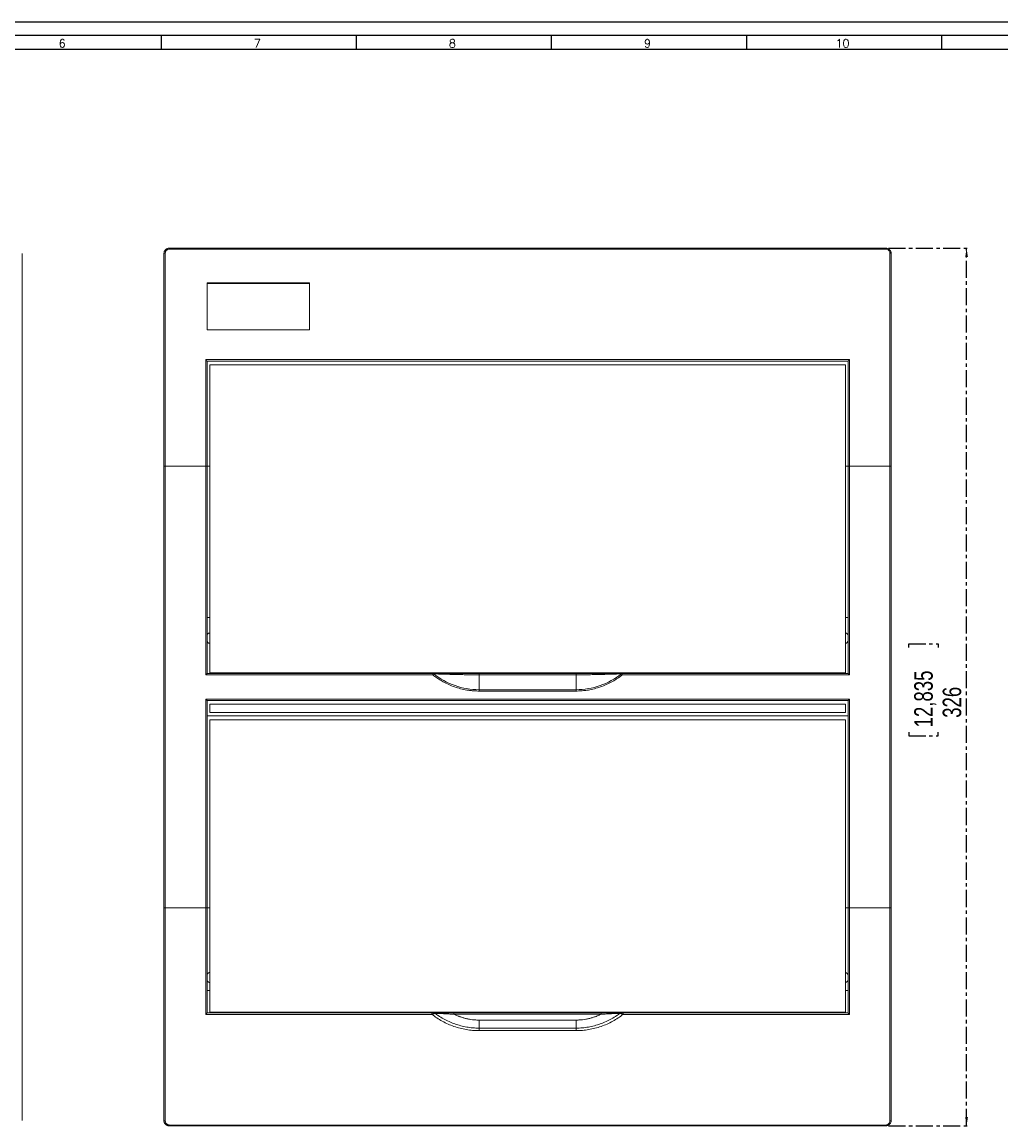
# Model space of a CAD drawing. Header units: millimetres. Extents: x 0 to 1189, y 0 to 841.
# Tile 5 of 8: x 408 to 771, y 431 to 841. Entities that reach past the tile are written whole.
import ezdxf

# ---------------------------------------------------------------- set-up
doc = ezdxf.new("R2010")
doc.units = ezdxf.units.MM
doc.linetypes.add('CENTER', pattern=[10.16, 6.35, -1.27, 1.27, -1.27])
doc.layers.add('CENTRO', color=7, linetype='CENTER')
doc.layers.add('FORMATO', color=7, linetype='Continuous')
doc.styles.add('SLDTEXTSTYLE0', font='ROMANS')
doc.styles.add('SLDTEXTSTYLE3', font='TXT', dxfattribs={"width": 0.75})
doc.dimstyles.new('SLDDIMSTYLE0', dxfattribs={"dimtxt": 6.879167, "dimasz": 3.302, "dimexe": 0, "dimexo": 0.0625, "dimgap": 1.719792, "dimtad": 1, "dimdec": 1, "dimrnd": 1e-09, "dimzin": 12, "dimdsep": 46, "dimtxsty": 'SLDTEXTSTYLE3', "dimsah": 1, "dimcen": 0.09, "dimadec": 0, "dimazin": 3, "dimtfac": 1, "dimtdec": 1, "dimtofl": 0, "dimtmove": 0, "dimatfit": 3, "dimfxl": 1, "dimfrac": 2, "dimtolj": 1, "dimtzin": 12, "dimarcsym": 0})

# ---------------------------------------------------------------- blocks, each defined once
blk = doc.blocks.new('_D')
at = {"layer": 'CENTRO'}
for p, q in [((729.61, 757.03), (759.62, 757.03)), ((758.62, 431.03), (758.62, 757.03)), ((737.12, 608.74), (737.12, 610.13)), ((737.12, 610.13), (748.05, 610.13)), ((748.05, 610.13), (748.05, 608.74)), ((737.12, 577.3), (737.12, 575.91)), ((737.12, 575.91), (748.05, 575.91)), ((748.05, 575.91), (748.05, 577.3)), ((729.61, 431.03), (759.62, 431.03))]:
    blk.add_line(p, q, dxfattribs=at)
for points in [[(758.62, 757.03), (758.11, 753.73), (759.12, 753.73)], [(758.62, 431.03), (759.12, 434.34), (758.11, 434.34)]]:
    blk.add_solid(points, dxfattribs=at)
at = {"layer": 'CENTRO', "char_height": 6.879, "attachment_point": 1, "rotation": 90, "style": 'SLDTEXTSTYLE3'}
for s, insert in [('12,835', (739.18, 579.05, -29.12)), ('326', (749.75, 582.61, -29.12))]:
    blk.add_mtext(s, dxfattribs=dict(at, insert=insert))

msp = doc.modelspace()

# ---------------------------------------------------------------- linework, layer by layer
at = {"color": 7, "linetype": 'Continuous', "lineweight": 15}
for p, q in [((407.95, 755.03), (407.95, 433.03)), ((461.11, 676.03), (461.11, 755.2)), ((462.61, 756.7), (462.61, 757.03)), ((462.61, 757.03), (728.61, 757.03)), ((462.61, 756.7), (728.61, 756.7)), ((728.61, 757.03), (728.61, 756.7)), ((730.11, 755.2), (730.11, 676.03)), ((514.61, 744.1), (476.61, 744.1)), ((476.61, 744.1), (476.61, 726.66)), ((514.61, 743.96), (476.61, 743.96)), ((476.61, 726.66), (514.61, 726.66)), ((715.11, 715.62), (476.11, 715.62)), ((714.61, 715.04), (476.61, 715.04)), ((477.61, 599.26), (477.61, 713.72)), ((713.61, 713.72), (477.61, 713.72)), ((713.61, 713.72), (713.61, 599.26)), ((460.61, 676.03), (461.11, 676.03)), ((460.61, 512.03), (460.61, 676.03)), ((461.11, 676.03), (461.11, 512.03)), ((476.11, 676.03), (461.11, 676.03)), ((476.11, 598.53), (476.11, 676.03)), ((476.11, 676.03), (476.61, 676.03)), ((476.61, 619.85), (476.61, 676.03)), ((477.61, 676.03), (476.61, 676.03)), ((714.61, 676.03), (713.61, 676.03)), ((714.61, 676.03), (715.11, 676.03)), ((714.61, 676.03), (714.61, 619.85)), ((715.11, 676.03), (715.11, 598.53)), ((730.11, 676.03), (715.11, 676.03)), ((730.11, 512.03), (730.11, 676.03)), ((730.11, 676.03), (730.61, 676.03)), ((730.61, 676.03), (730.61, 512.03)), ((476.61, 599.03), (476.61, 619.85)), ((477.61, 619.85), (476.61, 619.85)), ((714.61, 619.85), (713.61, 619.85)), ((714.61, 619.85), (714.61, 599.03)), ((476.11, 598.53), (476.61, 599.03)), ((560.47, 599.03), (476.61, 599.03)), ((713.61, 599.26), (477.61, 599.26)), ((477.61, 599.05), (477.61, 599.26)), ((550.11, 599.05), (477.61, 599.05)), ((641.11, 599.18), (550.11, 599.18)), ((550.11, 599.18), (550.11, 599.05)), ((550.11, 599.05), (551.5, 599.18)), ((560.47, 599.03), (560.47, 598.53)), ((577.61, 598.57), (577.61, 599.03)), ((613.61, 599.03), (577.61, 599.03)), ((577.61, 598.57), (577.61, 593.05)), ((613.61, 598.57), (577.61, 598.57)), ((613.61, 599.03), (613.61, 598.57)), ((613.61, 593.05), (613.61, 598.57)), ((714.61, 599.03), (630.76, 599.03)), ((630.76, 598.53), (630.76, 599.03)), ((639.59, 599.18), (641.11, 599.05)), ((641.11, 599.05), (641.11, 599.18)), ((713.61, 599.05), (641.11, 599.05)), ((713.61, 599.26), (713.61, 599.05)), ((715.11, 598.53), (714.61, 599.03)), ((560.47, 598.53), (476.11, 598.53)), ((715.11, 598.53), (630.76, 598.53)), ((577.61, 592.55), (577.61, 593.05)), ((577.61, 593.05), (613.61, 593.05)), ((613.61, 592.55), (577.61, 592.55)), ((613.61, 593.05), (613.61, 592.55)), ((476.11, 589.53), (715.11, 589.53)), ((476.11, 512.03), (476.11, 589.53)), ((476.11, 589.53), (476.61, 589.03)), ((476.61, 589.03), (476.61, 583.4)), ((714.61, 589.03), (476.61, 589.03)), ((713.61, 587.72), (477.61, 587.72)), ((477.61, 584.61), (477.61, 587.72)), ((713.61, 587.72), (713.61, 584.61)), ((714.61, 589.03), (715.11, 589.53)), ((714.61, 583.4), (714.61, 589.03)), ((715.11, 589.53), (715.11, 512.03)), ((476.61, 583.4), (476.61, 512.03)), ((714.61, 583.4), (476.61, 583.4)), ((713.61, 584.61), (477.61, 584.61)), ((714.61, 512.03), (714.61, 583.4)), ((477.61, 473.26), (477.61, 581.82)), ((477.61, 581.82), (713.61, 581.82)), ((713.61, 581.82), (713.61, 473.26)), ((461.11, 512.03), (460.61, 512.03)), ((461.11, 512.03), (476.11, 512.03)), ((461.11, 432.87), (461.11, 512.03)), ((476.61, 512.03), (476.11, 512.03)), ((477.61, 512.03), (476.61, 512.03)), ((714.61, 512.03), (713.61, 512.03)), ((715.11, 512.03), (714.61, 512.03)), ((715.11, 472.45), (715.11, 512.03)), ((715.11, 512.03), (730.11, 512.03)), ((730.11, 512.03), (730.11, 432.87)), ((730.61, 512.03), (730.11, 512.03)), ((476.61, 486.93), (476.61, 485.38)), ((714.61, 485.38), (714.61, 486.93)), ((477.61, 481.33), (476.61, 481.33)), ((714.61, 481.33), (713.61, 481.33)), ((476.11, 472.45), (560.12, 472.45)), ((560.12, 473.03), (476.61, 473.03)), ((713.61, 473.26), (477.61, 473.26)), ((477.61, 473.03), (477.61, 473.26)), ((641.11, 473.18), (550.11, 473.18)), ((550.11, 473.18), (550.11, 473.03)), ((550.35, 473.03), (552.07, 473.18)), ((560.12, 472.53), (560.12, 472.45)), ((568.27, 472.53), (568.27, 473.03)), ((622.96, 473.03), (568.27, 473.03)), ((622.96, 472.53), (568.27, 472.53)), ((622.96, 473.03), (622.96, 472.53)), ((631.11, 472.53), (631.11, 473.03)), ((631.11, 473.03), (714.61, 473.03)), ((631.11, 472.45), (715.11, 472.45)), ((639.35, 473.18), (640.88, 473.03)), ((641.11, 473.03), (641.11, 473.18)), ((713.61, 473.26), (713.61, 473.03)), ((577.61, 470.35), (577.61, 467.37)), ((577.61, 470.35), (613.61, 470.35)), ((577.61, 467.37), (613.61, 467.37)), ((613.61, 467.37), (613.61, 470.35)), ((577.61, 466.43), (613.61, 466.43)), ((728.61, 431.37), (462.61, 431.37)), ((462.61, 431.03), (462.61, 431.37)), ((728.61, 431.03), (462.61, 431.03)), ((728.61, 431.37), (728.61, 431.03))]:
    msp.add_line(p, q, dxfattribs=at)
at = {"color": 7, "linetype": 'Continuous', "lineweight": 15, "flags": 128}
for points in [[(460.61, 755.03), (460.62, 755.07), (460.65, 755.1), (460.7, 755.13), (460.76, 755.15), (460.84, 755.17), (460.92, 755.19), (461.02, 755.19), (461.11, 755.2)], [(514.61, 726.66), (514.61, 728.85), (514.61, 731.05), (514.61, 733.23), (514.61, 735.42), (514.61, 737.6), (514.61, 739.77), (514.61, 741.94), (514.61, 744.1)], [(476.11, 715.62), (476.11, 710.71), (476.11, 705.78), (476.11, 700.84), (476.11, 695.89), (476.11, 690.94), (476.11, 685.97), (476.11, 681), (476.11, 676.03)], [(715.11, 676.03), (715.11, 681), (715.11, 685.97), (715.11, 690.94), (715.11, 695.89), (715.11, 700.84), (715.11, 705.78), (715.11, 710.71), (715.11, 715.62)], [(476.11, 512.03), (476.11, 507.06), (476.11, 502.1), (476.11, 497.13), (476.11, 492.18), (476.11, 487.23), (476.11, 482.29), (476.11, 477.36), (476.11, 472.45)], [(560.12, 473.03), (560.12, 473.02), (560.12, 473), (560.12, 472.95), (560.12, 472.89), (560.12, 472.81), (560.12, 472.73), (560.12, 472.63), (560.12, 472.53)]]:
    msp.add_lwpolyline(points, dxfattribs=at)
at = {"color": 7, "linetype": 'Continuous', "lineweight": 15}
for centre, radius, start, end in [((477.61, 613.1), 1, 90, 180), ((477.61, 611.3), 1, 180, 270), ((713.61, 613.1), 1, 0, 90), ((713.61, 611.3), 1, 270, 0), ((560.47, 598.54), 0.494, 51.0759, 89.975), ((577.61, 620.12), 27.07, 231.5383, 270), ((613.61, 620.12), 27.07, 270, 308.4617), ((560.95, 472.68), 0.352, 33.3261, 87.9239)]:
    msp.add_arc(centre, radius, start, end, dxfattribs=at)
for points, knots in [([(460.61, 755.03), (460.61, 755.29), (460.66, 755.54), (460.81, 755.9), (460.87, 756.01), (461.01, 756.23), (461.09, 756.33), (461.27, 756.52), (461.37, 756.61), (461.59, 756.76), (461.71, 756.82), (462.07, 756.98), (462.34, 757.03), (462.61, 757.03)], [0, 0, 0, 0, 0.25, 0.25, 0.375, 0.375, 0.5, 0.5, 0.625, 0.625, 0.75, 0.75, 1, 1, 1, 1]), ([(460.61, 676.03), (460.61, 676.55), (460.61, 677.58), (460.61, 679.13), (460.61, 680.68), (460.61, 682.23), (460.61, 683.77), (460.61, 685.32), (460.61, 686.87), (460.61, 688.41), (460.61, 689.96), (460.61, 691.5), (460.61, 693.05), (460.61, 694.59), (460.61, 698.96), (460.61, 706.15), (460.61, 716.1), (460.61, 725.99), (460.61, 733.46), (460.61, 738.55), (460.61, 741.33), (460.61, 744.09), (460.61, 746.84), (460.61, 749.58), (460.61, 752.31), (460.61, 754.13), (460.61, 755.03)], [0, 0, 0, 0, 0.019241, 0.038477, 0.057709, 0.076939, 0.096167, 0.115393, 0.134619, 0.153845, 0.173073, 0.192302, 0.211534, 0.230769, 0.250009, 0.375002, 0.500001, 0.624993, 0.749992, 0.785718, 0.821431, 0.857138, 0.892844, 0.928552, 0.964269, 1, 1, 1, 1]), ([(462.61, 756.7), (462.41, 756.7), (462.21, 756.66), (461.93, 756.54), (461.84, 756.49), (461.68, 756.38), (461.61, 756.32), (461.47, 756.17), (461.41, 756.1), (461.3, 755.93), (461.26, 755.85), (461.15, 755.58), (461.11, 755.39), (461.11, 755.2)], [0, 0, 0, 0, 0.25, 0.25, 0.375, 0.375, 0.5, 0.5, 0.625, 0.625, 0.75, 0.75, 1, 1, 1, 1]), ([(728.61, 757.03), (728.75, 757.03), (728.88, 757.02), (729.15, 756.97), (729.28, 756.93), (729.52, 756.82), (729.64, 756.76), (729.86, 756.61), (729.96, 756.52), (730.23, 756.24), (730.37, 756.02), (730.52, 755.66), (730.55, 755.54), (730.6, 755.29), (730.61, 755.16), (730.61, 755.03)], [0, 0, 0, 0, 0.125, 0.125, 0.25, 0.25, 0.375, 0.375, 0.5, 0.5, 0.75, 0.75, 0.875, 0.875, 1, 1, 1, 1]), ([(730.11, 755.2), (730.11, 755.39), (730.08, 755.58), (729.93, 755.94), (729.83, 756.11), (729.55, 756.39), (729.39, 756.5), (729.11, 756.62), (729.01, 756.65), (728.82, 756.69), (728.72, 756.7), (728.61, 756.7)], [0, 0, 0, 0, 0.25, 0.25, 0.5, 0.5, 0.75, 0.75, 0.875, 0.875, 1, 1, 1, 1]), ([(730.11, 755.2), (730.17, 755.2), (730.24, 755.19), (730.36, 755.18), (730.42, 755.17), (730.52, 755.13), (730.55, 755.11), (730.6, 755.07), (730.61, 755.05), (730.61, 755.03)], [0, 0, 0, 0, 0.25, 0.25, 0.5, 0.5, 0.75, 0.75, 1, 1, 1, 1]), ([(730.61, 755.03), (730.61, 754.55), (730.61, 753.57), (730.61, 752.1), (730.61, 750.63), (730.61, 749.16), (730.61, 747.68), (730.61, 746.2), (730.61, 744.72), (730.61, 743.24), (730.61, 741.75), (730.61, 740.26), (730.61, 738.77), (730.61, 737.27), (730.61, 733.03), (730.61, 725.99), (730.61, 716.1), (730.61, 706.15), (730.61, 698.52), (730.61, 693.27), (730.61, 690.4), (730.61, 687.53), (730.61, 684.66), (730.61, 681.78), (730.61, 678.91), (730.61, 676.99), (730.61, 676.03)], [0, 0, 0, 0, 0.019241, 0.038477, 0.057709, 0.076939, 0.096167, 0.115393, 0.134619, 0.153845, 0.173073, 0.192302, 0.211534, 0.230769, 0.250009, 0.375002, 0.500001, 0.624993, 0.749992, 0.785718, 0.821432, 0.857139, 0.892844, 0.928553, 0.96427, 1, 1, 1, 1]), ([(476.2, 715.53), (476.18, 715.55), (476.15, 715.58), (476.13, 715.6), (476.11, 715.62)], [0, 0, 0, 0, 0.540122, 1, 1, 1, 1]), ([(476.61, 715.04), (476.61, 715.05), (476.6, 715.08), (476.55, 715.15), (476.51, 715.19), (476.39, 715.33), (476.29, 715.43), (476.2, 715.53)], [0, 0, 0, 0, 0.25, 0.25, 0.5, 0.5, 1, 1, 1, 1]), ([(476.61, 715.04), (476.61, 708.6), (476.61, 702.11), (476.61, 689.09), (476.61, 682.56), (476.61, 676.03)], [0, 0, 0, 0, 0.5, 0.5, 1, 1, 1, 1]), ([(715.03, 715.53), (714.93, 715.43), (714.84, 715.33), (714.72, 715.19), (714.68, 715.15), (714.63, 715.08), (714.61, 715.05), (714.61, 715.04)], [0, 0, 0, 0, 0.5, 0.5, 0.75, 0.75, 1, 1, 1, 1]), ([(714.61, 676.03), (714.61, 682.56), (714.61, 689.09), (714.61, 702.11), (714.61, 708.6), (714.61, 715.04)], [0, 0, 0, 0, 0.5, 0.5, 1, 1, 1, 1]), ([(715.11, 715.62), (715.1, 715.6), (715.07, 715.58), (715.05, 715.55), (715.03, 715.53)], [0, 0, 0, 0, 0.459878, 1, 1, 1, 1]), ([(560.47, 599.03), (560.49, 599.03), (560.54, 599.03), (560.65, 599.03), (560.72, 599.03), (560.96, 599.03), (561.18, 599.03), (561.68, 599.03), (561.96, 599.03), (562.59, 599.03), (562.92, 599.03), (563.62, 599.03), (563.98, 599.03), (564.72, 599.03), (565.11, 599.03), (566.27, 599.03), (567.06, 599.03), (568.66, 599.03), (569.47, 599.03), (571.09, 599.03), (571.91, 599.03), (573.54, 599.03), (574.35, 599.03), (575.98, 599.03), (576.8, 599.03), (577.61, 599.03)], [0, 0, 0, 0, 0.03125, 0.03125, 0.0625, 0.0625, 0.125, 0.125, 0.1875, 0.1875, 0.25, 0.25, 0.3125, 0.3125, 0.375, 0.375, 0.5, 0.5, 0.625, 0.625, 0.75, 0.75, 0.875, 0.875, 1, 1, 1, 1]), ([(560.47, 598.53), (560.5, 598.58), (560.54, 598.63), (560.62, 598.72), (560.65, 598.76), (560.71, 598.84), (560.73, 598.87), (560.77, 598.91), (560.78, 598.92), (560.78, 598.92)], [0, 0, 0, 0, 0.25, 0.25, 0.5, 0.5, 0.75, 0.75, 1, 1, 1, 1]), ([(577.61, 598.57), (576.8, 598.57), (575.99, 598.58), (574.36, 598.59), (573.55, 598.6), (571.93, 598.63), (571.13, 598.64), (569.52, 598.68), (568.72, 598.7), (567.16, 598.74), (566.38, 598.76), (565.26, 598.79), (564.88, 598.8), (564.16, 598.82), (563.81, 598.83), (563.14, 598.85), (562.82, 598.86), (562.22, 598.88), (561.94, 598.89), (561.46, 598.9), (561.25, 598.91), (561.02, 598.92), (560.95, 598.92), (560.84, 598.92), (560.8, 598.92), (560.78, 598.92)], [0, 0, 0, 0, 0.125, 0.125, 0.25, 0.25, 0.375, 0.375, 0.5, 0.5, 0.625, 0.625, 0.6875, 0.6875, 0.75, 0.75, 0.8125, 0.8125, 0.875, 0.875, 0.9375, 0.9375, 0.96875, 0.96875, 1, 1, 1, 1]), ([(613.61, 599.03), (614.42, 599.03), (615.23, 599.03), (616.84, 599.03), (617.65, 599.03), (619.26, 599.03), (620.06, 599.03), (621.66, 599.03), (622.46, 599.03), (624.05, 599.03), (624.83, 599.03), (626, 599.03), (626.39, 599.03), (627.16, 599.03), (627.53, 599.03), (628.24, 599.03), (628.58, 599.03), (629.22, 599.03), (629.51, 599.03), (630.03, 599.03), (630.25, 599.03), (630.51, 599.03), (630.58, 599.03), (630.69, 599.03), (630.73, 599.03), (630.76, 599.03)], [0, 0, 0, 0, 0.125, 0.125, 0.25, 0.25, 0.375, 0.375, 0.5, 0.5, 0.625, 0.625, 0.6875, 0.6875, 0.75, 0.75, 0.8125, 0.8125, 0.875, 0.875, 0.9375, 0.9375, 0.96875, 0.96875, 1, 1, 1, 1]), ([(630.45, 598.92), (630.42, 598.92), (630.38, 598.92), (630.27, 598.92), (630.21, 598.92), (629.96, 598.91), (629.75, 598.9), (629.25, 598.89), (628.97, 598.88), (628.35, 598.86), (628.02, 598.85), (627.34, 598.83), (626.98, 598.82), (626.24, 598.8), (625.86, 598.79), (624.72, 598.76), (623.95, 598.73), (622.4, 598.69), (621.61, 598.67), (620.03, 598.64), (619.24, 598.62), (617.64, 598.6), (616.84, 598.59), (615.23, 598.58), (614.42, 598.57), (613.61, 598.57)], [0, 0, 0, 0, 0.03125, 0.03125, 0.0625, 0.0625, 0.125, 0.125, 0.1875, 0.1875, 0.25, 0.25, 0.3125, 0.3125, 0.375, 0.375, 0.5, 0.5, 0.625, 0.625, 0.75, 0.75, 0.875, 0.875, 1, 1, 1, 1]), ([(630.45, 598.92), (630.45, 598.92), (630.46, 598.91), (630.49, 598.87), (630.52, 598.84), (630.58, 598.76), (630.61, 598.72), (630.69, 598.63), (630.72, 598.58), (630.76, 598.53)], [0, 0, 0, 0, 0.25, 0.25, 0.5, 0.5, 0.75, 0.75, 1, 1, 1, 1]), ([(577.61, 592.55), (577.44, 592.55), (577.1, 592.56), (576.59, 592.57), (576.08, 592.59), (575.57, 592.63), (575.07, 592.67), (574.56, 592.72), (574.05, 592.78), (573.55, 592.85), (572.44, 593.03), (570.76, 593.39), (568.52, 594.06), (566.36, 594.92), (564.69, 595.75), (563.49, 596.44), (562.71, 596.93), (561.94, 597.44), (561.19, 597.97), (560.71, 598.35), (560.47, 598.53)], [0, 0, 0, 0, 0.027632, 0.05523, 0.082804, 0.110363, 0.137916, 0.165473, 0.193044, 0.220638, 0.248265, 0.374119, 0.500004, 0.625859, 0.751743, 0.801436, 0.851053, 0.900649, 0.950279, 1, 1, 1, 1]), ([(630.76, 598.53), (630.62, 598.43), (630.36, 598.22), (629.95, 597.91), (629.53, 597.61), (629.12, 597.32), (628.69, 597.04), (628.26, 596.77), (627.83, 596.5), (627.39, 596.24), (626.41, 595.69), (624.87, 594.92), (622.7, 594.06), (620.47, 593.39), (618.65, 593), (617.28, 592.79), (616.37, 592.69), (615.45, 592.61), (614.53, 592.56), (613.92, 592.56), (613.61, 592.55)], [0, 0, 0, 0, 0.027632, 0.05523, 0.082804, 0.110363, 0.137916, 0.165473, 0.193044, 0.220638, 0.248265, 0.374119, 0.500004, 0.625859, 0.751743, 0.801436, 0.851053, 0.900649, 0.950279, 1, 1, 1, 1]), ([(460.61, 481.33), (460.61, 481.84), (460.61, 482.85), (460.61, 484.38), (460.61, 485.91), (460.61, 487.44), (460.61, 488.98), (460.61, 490.51), (460.61, 492.04), (460.61, 493.58), (460.61, 495.11), (460.61, 497.16), (460.61, 499.72), (460.61, 502.8), (460.61, 505.88), (460.61, 508.95), (460.61, 511.01), (460.61, 512.03)], [0, 0, 0, 0, 0.050014, 0.100019, 0.150018, 0.200013, 0.250005, 0.299997, 0.34999, 0.399988, 0.44999, 0.500001, 0.600009, 0.699996, 0.799979, 0.899975, 1, 1, 1, 1]), ([(730.61, 512.03), (730.61, 511.52), (730.61, 510.49), (730.61, 508.95), (730.61, 507.42), (730.61, 505.88), (730.61, 504.34), (730.61, 502.8), (730.61, 501.26), (730.61, 499.72), (730.61, 498.19), (730.61, 496.14), (730.61, 493.58), (730.61, 490.51), (730.61, 487.44), (730.61, 484.38), (730.61, 482.35), (730.61, 481.33)], [0, 0, 0, 0, 0.050014, 0.100019, 0.150018, 0.200013, 0.250005, 0.299997, 0.34999, 0.399988, 0.44999, 0.500001, 0.600009, 0.699996, 0.799979, 0.899975, 1, 1, 1, 1]), ([(477.61, 487.99), (477.48, 487.99), (477.34, 487.96), (477.09, 487.85), (476.98, 487.77), (476.8, 487.57), (476.73, 487.46), (476.64, 487.2), (476.61, 487.07), (476.61, 486.93)], [0, 0, 0, 0, 0.25, 0.25, 0.5, 0.5, 0.75, 0.75, 1, 1, 1, 1]), ([(714.61, 486.93), (714.61, 487), (714.61, 487.06), (714.59, 487.2), (714.57, 487.26), (714.5, 487.45), (714.43, 487.57), (714.25, 487.77), (714.13, 487.85), (713.89, 487.96), (713.75, 487.99), (713.61, 487.99)], [0, 0, 0, 0, 0.125, 0.125, 0.25, 0.25, 0.5, 0.5, 0.75, 0.75, 1, 1, 1, 1]), ([(476.61, 485.38), (476.61, 485.31), (476.62, 485.25), (476.64, 485.11), (476.66, 485.05), (476.73, 484.86), (476.8, 484.74), (476.98, 484.54), (477.09, 484.46), (477.34, 484.35), (477.48, 484.32), (477.61, 484.32)], [0, 0, 0, 0, 0.125, 0.125, 0.25, 0.25, 0.5, 0.5, 0.75, 0.75, 1, 1, 1, 1]), ([(713.61, 484.32), (713.75, 484.32), (713.89, 484.35), (714.13, 484.46), (714.25, 484.54), (714.43, 484.74), (714.5, 484.85), (714.59, 485.11), (714.61, 485.24), (714.61, 485.38)], [0, 0, 0, 0, 0.25, 0.25, 0.5, 0.5, 0.75, 0.75, 1, 1, 1, 1]), ([(476.11, 472.45), (476.13, 472.46), (476.15, 472.49), (476.18, 472.52), (476.2, 472.53)], [0, 0, 0, 0, 0.459878, 1, 1, 1, 1]), ([(476.2, 472.53), (476.29, 472.63), (476.39, 472.74), (476.51, 472.87), (476.55, 472.92), (476.6, 472.99), (476.61, 473.02), (476.61, 473.03)], [0, 0, 0, 0, 0.5, 0.5, 0.75, 0.75, 1, 1, 1, 1]), ([(560.12, 473.03), (560.28, 473.03), (560.43, 473.03), (560.65, 473.03), (560.72, 473.03), (560.85, 473.03), (560.91, 473.03), (560.96, 473.03)], [0, 0, 0, 0, 0.5, 0.5, 0.75, 0.75, 1, 1, 1, 1]), ([(561.24, 472.88), (561.23, 472.87), (561.2, 472.86), (561.15, 472.84), (561.1, 472.81), (561.02, 472.78), (560.91, 472.74), (560.78, 472.69), (560.62, 472.63), (560.46, 472.57), (560.28, 472.51), (560.17, 472.47), (560.12, 472.45)], [0, 0, 0, 0, 0.058121, 0.119288, 0.183485, 0.250718, 0.366092, 0.500618, 0.596268, 0.750551, 0.884523, 1, 1, 1, 1]), ([(577.61, 466.43), (576.82, 466.43), (576.02, 466.47), (575.24, 466.53), (574.45, 466.6), (573.67, 466.7), (572.89, 466.83), (572.11, 466.96), (571.34, 467.12), (570.58, 467.32), (569.81, 467.51), (569.05, 467.74), (568.3, 468), (567.55, 468.26), (566.81, 468.55), (566.09, 468.87), (565.37, 469.19), (564.66, 469.54), (563.97, 469.92), (563.28, 470.29), (562.61, 470.7), (561.95, 471.13), (561.33, 471.55), (560.72, 471.99), (560.12, 472.45)], [0.00768727, 0.00768727, 0.00768727, 0.00768727, 0.01006072, 0.01006072, 0.01006072, 0.01243418, 0.01243418, 0.01243418, 0.01480763, 0.01480763, 0.01480763, 0.01718109, 0.01718109, 0.01718109, 0.01955454, 0.01955454, 0.01955454, 0.021928, 0.021928, 0.021928, 0.02430146, 0.02430146, 0.02430146, 0.02656167, 0.02656167, 0.02656167, 0.02656167]), ([(560.96, 473.03), (561.17, 473.03), (561.41, 473.03), (561.93, 473.03), (562.22, 473.03), (562.8, 473.03), (563.1, 473.03), (563.71, 473.03), (564.03, 473.03), (564.99, 473.03), (565.64, 473.03), (566.95, 473.03), (567.61, 473.03), (568.27, 473.03)], [0, 0, 0, 0, 0.125, 0.125, 0.25, 0.25, 0.375, 0.375, 0.5, 0.5, 0.75, 0.75, 1, 1, 1, 1]), ([(561.24, 472.88), (561.64, 472.57), (562.05, 472.28), (562.47, 472), (563.1, 471.58), (563.75, 471.18), (564.42, 470.81), (565.08, 470.44), (565.76, 470.09), (566.46, 469.78), (567.15, 469.47), (567.87, 469.18), (568.59, 468.92), (569.32, 468.66), (570.06, 468.44), (570.8, 468.24), (571.54, 468.05), (572.28, 467.89), (573.04, 467.76), (573.79, 467.63), (574.54, 467.53), (575.31, 467.47), (576.07, 467.4), (576.84, 467.37), (577.61, 467.37)], [0.00768727, 0.00768727, 0.00768727, 0.00768727, 0.00924844, 0.00924844, 0.00924844, 0.0116219, 0.0116219, 0.0116219, 0.01399535, 0.01399535, 0.01399535, 0.01636881, 0.01636881, 0.01636881, 0.01874226, 0.01874226, 0.01874226, 0.02111572, 0.02111572, 0.02111572, 0.02348917, 0.02348917, 0.02348917, 0.02586263, 0.02586263, 0.02586263, 0.02586263]), ([(568.27, 472.53), (567.62, 472.56), (566.98, 472.59), (565.71, 472.65), (565.09, 472.68), (563.85, 472.75), (563.26, 472.77), (562.43, 472.82), (562.16, 472.83), (561.67, 472.85), (561.44, 472.87), (561.24, 472.88)], [0, 0, 0, 0, 0.25, 0.25, 0.5, 0.5, 0.75, 0.75, 0.875, 0.875, 1, 1, 1, 1]), ([(568.27, 472.53), (568.42, 472.46), (568.71, 472.32), (569.16, 472.13), (569.6, 471.94), (570.06, 471.76), (570.74, 471.51), (571.65, 471.21), (572.82, 470.9), (574, 470.66), (575.06, 470.5), (576, 470.41), (576.8, 470.36), (577.34, 470.36), (577.61, 470.35)], [0, 0, 0, 0, 0.0504935, 0.1008241, 0.1510151, 0.20109, 0.2510726, 0.3760091, 0.5003418, 0.6248793, 0.7490008, 0.8327319, 0.9163559, 1, 1, 1, 1]), ([(613.61, 467.37), (614.39, 467.37), (615.16, 467.4), (615.92, 467.47), (616.68, 467.53), (617.44, 467.63), (618.19, 467.76), (618.94, 467.89), (619.69, 468.05), (620.43, 468.24), (621.17, 468.44), (621.91, 468.66), (622.63, 468.92), (623.36, 469.18), (624.07, 469.47), (624.77, 469.78), (625.47, 470.09), (626.15, 470.44), (626.81, 470.81), (627.48, 471.18), (628.12, 471.58), (628.76, 472), (629.17, 472.28), (629.58, 472.57), (629.99, 472.88)], [0.00768729, 0.00768729, 0.00768729, 0.00768729, 0.01006074, 0.01006074, 0.01006074, 0.0124342, 0.0124342, 0.0124342, 0.01480766, 0.01480766, 0.01480766, 0.01718112, 0.01718112, 0.01718112, 0.01955457, 0.01955457, 0.01955457, 0.02192803, 0.02192803, 0.02192803, 0.02430149, 0.02430149, 0.02430149, 0.02586266, 0.02586266, 0.02586266, 0.02586266]), ([(613.61, 470.35), (613.75, 470.35), (614.02, 470.36), (614.42, 470.37), (614.83, 470.39), (615.23, 470.41), (615.63, 470.45), (616.3, 470.52), (617.23, 470.66), (618.41, 470.9), (619.57, 471.21), (620.59, 471.54), (621.48, 471.88), (622.22, 472.19), (622.71, 472.42), (622.96, 472.53)], [0, 0, 0, 0, 0.041818, 0.08362, 0.125425, 0.167246, 0.209101, 0.251004, 0.375108, 0.499742, 0.624007, 0.74899, 0.832298, 0.915931, 1, 1, 1, 1]), ([(631.11, 472.45), (630.51, 471.99), (629.9, 471.55), (629.27, 471.13), (628.62, 470.7), (627.94, 470.29), (627.25, 469.92), (626.56, 469.54), (625.86, 469.19), (625.14, 468.87), (624.42, 468.55), (623.68, 468.26), (622.93, 468), (622.17, 467.74), (621.41, 467.51), (620.65, 467.32), (619.88, 467.12), (619.11, 466.96), (618.34, 466.83), (617.56, 466.7), (616.78, 466.6), (615.99, 466.53), (615.21, 466.47), (614.41, 466.43), (613.61, 466.43)], [0.00768729, 0.00768729, 0.00768729, 0.00768729, 0.0099475, 0.0099475, 0.0099475, 0.01232096, 0.01232096, 0.01232096, 0.01469441, 0.01469441, 0.01469441, 0.01706787, 0.01706787, 0.01706787, 0.01944133, 0.01944133, 0.01944133, 0.02181479, 0.02181479, 0.02181479, 0.02418824, 0.02418824, 0.02418824, 0.0265617, 0.0265617, 0.0265617, 0.0265617]), ([(622.96, 473.03), (623.62, 473.03), (624.28, 473.03), (625.59, 473.03), (626.24, 473.03), (627.2, 473.03), (627.52, 473.03), (628.13, 473.03), (628.43, 473.03), (629.01, 473.03), (629.29, 473.03), (629.82, 473.03), (630.05, 473.03), (630.27, 473.03)], [0, 0, 0, 0, 0.25, 0.25, 0.5, 0.5, 0.625, 0.625, 0.75, 0.75, 0.875, 0.875, 1, 1, 1, 1]), ([(629.99, 472.88), (629.78, 472.87), (629.56, 472.85), (629.06, 472.83), (628.8, 472.82), (627.97, 472.77), (627.37, 472.75), (626.14, 472.68), (625.52, 472.65), (624.25, 472.59), (623.61, 472.56), (622.96, 472.53)], [0, 0, 0, 0, 0.125, 0.125, 0.25, 0.25, 0.5, 0.5, 0.75, 0.75, 1, 1, 1, 1]), ([(630.27, 473.03), (630.22, 473.03), (630.16, 473.02), (630.06, 472.97), (630.02, 472.92), (629.99, 472.88)], [0, 0, 0, 0, 0.5, 0.5, 1, 1, 1, 1]), ([(631.11, 472.45), (631.07, 472.46), (631.01, 472.49), (630.9, 472.53), (630.76, 472.57), (630.62, 472.63), (630.46, 472.69), (630.32, 472.74), (630.18, 472.79), (630.07, 472.84), (630.01, 472.86), (629.99, 472.88)], [0, 0, 0, 0, 0.071708, 0.155272, 0.250858, 0.375292, 0.500386, 0.63486, 0.750345, 0.881164, 1, 1, 1, 1]), ([(630.27, 473.03), (630.37, 473.03), (630.51, 473.03), (630.8, 473.03), (630.95, 473.03), (631.11, 473.03)], [0, 0, 0, 0, 0.5, 0.5, 1, 1, 1, 1]), ([(714.61, 473.03), (714.61, 473.02), (714.63, 472.99), (714.68, 472.92), (714.72, 472.88), (714.84, 472.74), (714.93, 472.63), (715.03, 472.53)], [0, 0, 0, 0, 0.25, 0.25, 0.5, 0.5, 1, 1, 1, 1]), ([(715.03, 472.53), (715.05, 472.52), (715.07, 472.49), (715.1, 472.46), (715.11, 472.45)], [0, 0, 0, 0, 0.540122, 1, 1, 1, 1]), ([(577.61, 467.37), (577.61, 467.31), (577.61, 467.25), (577.61, 467.18), (577.61, 467.1), (577.61, 467.02), (577.61, 466.94), (577.61, 466.86), (577.61, 466.77), (577.61, 466.68), (577.61, 466.66), (577.61, 466.64), (577.61, 466.62)], [0, 0, 0, 0, 0.2515023, 0.2515023, 0.2515023, 0.5030045, 0.5030045, 0.5030045, 0.7545068, 0.7545068, 0.7545068, 0.8115506, 0.8115506, 0.8115506, 0.8115506]), ([(613.61, 466.62), (613.61, 466.64), (613.61, 466.66), (613.61, 466.68), (613.61, 466.77), (613.61, 466.86), (613.61, 466.94), (613.61, 467.02), (613.61, 467.1), (613.61, 467.18), (613.61, 467.25), (613.61, 467.31), (613.61, 467.37)], [0.1884494, 0.1884494, 0.1884494, 0.1884494, 0.245493, 0.245493, 0.245493, 0.4969953, 0.4969953, 0.4969953, 0.7484977, 0.7484977, 0.7484977, 1, 1, 1, 1]), ([(577.61, 466.62), (577.61, 466.6), (577.61, 466.58), (577.61, 466.55), (577.61, 466.53), (577.61, 466.51), (577.61, 466.49), (577.61, 466.47), (577.61, 466.45), (577.61, 466.43)], [0.8115506, 0.8115506, 0.8115506, 0.8115506, 0.8802579, 0.8802579, 0.8802579, 0.9431335, 0.9431335, 0.9431335, 1.0000042, 1.0000042, 1.0000042, 1.0000042]), ([(613.61, 466.43), (613.61, 466.45), (613.61, 466.47), (613.61, 466.49), (613.61, 466.51), (613.61, 466.53), (613.61, 466.55), (613.61, 466.58), (613.61, 466.6), (613.61, 466.62)], [-0.0000032, -0.0000032, -0.0000032, -0.0000032, 0.0568662, 0.0568662, 0.0568662, 0.1197418, 0.1197418, 0.1197418, 0.1884494, 0.1884494, 0.1884494, 0.1884494]), ([(460.61, 433.03), (460.61, 433.52), (460.61, 434.5), (460.61, 435.97), (460.61, 437.44), (460.61, 438.91), (460.61, 440.38), (460.61, 441.86), (460.61, 443.35), (460.61, 444.83), (460.61, 446.32), (460.61, 447.81), (460.61, 449.3), (460.61, 450.8), (460.61, 451.8), (460.61, 452.3)], [0, 0, 0, 0, 0.076958, 0.153899, 0.230825, 0.30774, 0.384647, 0.46155, 0.53845, 0.615353, 0.69226, 0.769175, 0.846101, 0.923042, 1, 1, 1, 1]), ([(730.61, 452.3), (730.61, 451.8), (730.61, 450.8), (730.61, 449.3), (730.61, 447.81), (730.61, 446.32), (730.61, 444.83), (730.61, 443.35), (730.61, 441.86), (730.61, 440.38), (730.61, 438.91), (730.61, 437.44), (730.61, 435.97), (730.61, 434.5), (730.61, 433.52), (730.61, 433.03)], [0, 0, 0, 0, 0.076958, 0.153899, 0.230825, 0.30774, 0.384647, 0.46155, 0.53845, 0.615353, 0.69226, 0.769175, 0.846101, 0.923042, 1, 1, 1, 1]), ([(461.11, 432.87), (461.05, 432.87), (460.99, 432.87), (460.87, 432.89), (460.81, 432.9), (460.71, 432.93), (460.67, 432.95), (460.62, 432.99), (460.61, 433.01), (460.61, 433.03)], [0, 0, 0, 0, 0.25, 0.25, 0.5, 0.5, 0.75, 0.75, 1, 1, 1, 1]), ([(462.61, 431.03), (462.48, 431.03), (462.34, 431.05), (462.08, 431.1), (461.95, 431.14), (461.71, 431.25), (461.59, 431.31), (461.37, 431.46), (461.27, 431.55), (461, 431.83), (460.85, 432.05), (460.71, 432.4), (460.67, 432.53), (460.63, 432.78), (460.61, 432.91), (460.61, 433.03)], [0, 0, 0, 0, 0.125, 0.125, 0.25, 0.25, 0.375, 0.375, 0.5, 0.5, 0.75, 0.75, 0.875, 0.875, 1, 1, 1, 1]), ([(461.11, 432.87), (461.11, 432.68), (461.15, 432.49), (461.29, 432.13), (461.4, 431.96), (461.67, 431.68), (461.84, 431.57), (462.12, 431.45), (462.21, 431.42), (462.41, 431.38), (462.51, 431.37), (462.61, 431.37)], [0, 0, 0, 0, 0.25, 0.25, 0.5, 0.5, 0.75, 0.75, 0.875, 0.875, 1, 1, 1, 1]), ([(730.61, 433.03), (730.61, 432.78), (730.57, 432.53), (730.42, 432.17), (730.36, 432.05), (730.22, 431.84), (730.14, 431.73), (729.96, 431.55), (729.86, 431.46), (729.64, 431.31), (729.52, 431.25), (729.16, 431.09), (728.89, 431.03), (728.61, 431.03)], [0, 0, 0, 0, 0.25, 0.25, 0.375, 0.375, 0.5, 0.5, 0.625, 0.625, 0.75, 0.75, 1, 1, 1, 1]), ([(728.61, 431.37), (728.82, 431.37), (729.02, 431.41), (729.3, 431.53), (729.38, 431.58), (729.55, 431.69), (729.62, 431.75), (729.76, 431.89), (729.82, 431.97), (729.92, 432.13), (729.97, 432.22), (730.08, 432.49), (730.11, 432.68), (730.11, 432.87)], [0, 0, 0, 0, 0.25, 0.25, 0.375, 0.375, 0.5, 0.5, 0.625, 0.625, 0.75, 0.75, 1, 1, 1, 1]), ([(730.61, 433.03), (730.61, 433.01), (730.6, 432.99), (730.55, 432.95), (730.52, 432.93), (730.42, 432.9), (730.36, 432.89), (730.24, 432.87), (730.17, 432.87), (730.11, 432.87)], [0, 0, 0, 0, 0.25, 0.25, 0.5, 0.5, 0.75, 0.75, 1, 1, 1, 1])]:
    msp.add_open_spline(points, degree=3, knots=knots, dxfattribs=at)
for points in [[(630.45, 598.92), (630.53, 598.99), (630.65, 599.03), (630.76, 599.03)], [(476.61, 512.03), (476.61, 503.66), (476.61, 495.27), (476.61, 486.93)], [(714.61, 486.93), (714.61, 495.27), (714.61, 503.66), (714.61, 512.03)], [(476.61, 485.38), (476.61, 484.03), (476.61, 482.68), (476.61, 481.33)], [(714.61, 481.33), (714.61, 482.68), (714.61, 484.03), (714.61, 485.38)], [(460.61, 452.3), (460.61, 461.83), (460.61, 471.55), (460.61, 481.33)], [(476.61, 481.33), (476.61, 478.55), (476.61, 475.78), (476.61, 473.03)], [(714.61, 473.03), (714.61, 475.78), (714.61, 478.55), (714.61, 481.33)], [(730.61, 481.33), (730.61, 471.55), (730.61, 461.83), (730.61, 452.3)], [(631.11, 472.45), (631.11, 472.48), (631.11, 472.51), (631.11, 472.53)]]:
    msp.add_open_spline(points, degree=3, dxfattribs=at)
at = {"layer": 'FORMATO'}
for p, q in [((1189, 841), (0, 841)), ((1184, 836), (25, 836)), ((459.58, 836), (459.58, 831)), ((532.01, 836), (532.01, 831)), ((604.44, 836), (604.44, 831)), ((676.87, 836), (676.87, 831)), ((749.3, 836), (749.3, 831)), ((25, 831), (1184, 831))]:
    msp.add_line(p, q, dxfattribs=at)

# ---------------------------------------------------------------- texts
at = {"layer": 'FORMATO', "char_height": 3, "attachment_point": 2, "style": 'SLDTEXTSTYLE0'}
for s, insert in [('6', (422.85, 834.6)), ('7', (495.28, 834.6)), ('8', (567.71, 834.6)), ('9', (640.14, 834.6)), ('10', (712.55, 834.6))]:
    msp.add_mtext(s, dxfattribs=dict(at, insert=insert))

# ---------------------------------------------------------------- dimensions: what is measured, and where the dimension line sits
at = {"layer": 'CENTRO'}
dim = msp.add_linear_dim(base=(758.62, 757.03), p1=(728.61, 431.03), p2=(728.61, 757.03), angle=90, dimstyle='SLDDIMSTYLE0', dxfattribs=at)
dim.commit()
dim.dimension.update_dxf_attribs({"geometry": '_D', "text_midpoint": (758.62, 593.02), "dimtype": 160})

doc.saveas('drawing.dxf')
